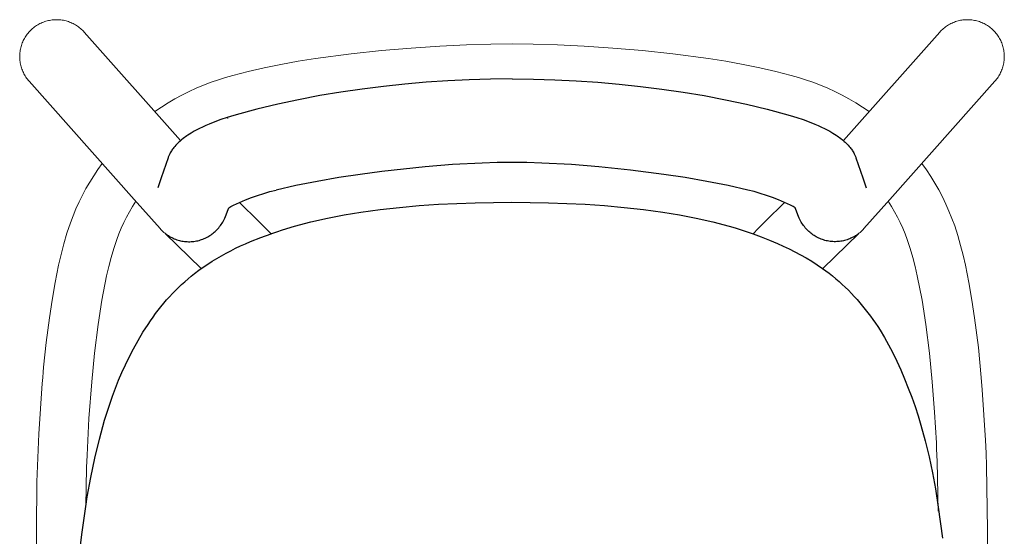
# Model space of a CAD drawing. Extents: x 27394 to 28707, y 11137 to 12679.
# Tile 7 of 7: x 27559 to 27959, y 12469 to 12679. Entities that reach past the tile are written whole.
import ezdxf

# ---------------------------------------------------------------- set-up
doc = ezdxf.new("R2010")
doc.units = 0
doc.header["$LTSCALE"] = 0.5
doc.layers.add('2D$Visibile$Curve', color=7, linetype='CONTINUOUS', lineweight=25, true_color=0x000000)
doc.layers.add('2D$Visibile$Tangenti', color=252, linetype='CONTINUOUS', lineweight=20, true_color=0x696969)

msp = doc.modelspace()

# ---------------------------------------------------------------- linework, layer by layer
at = {"layer": '2D$Visibile$Curve', "color": 0}
for p, q in [((27724.4, 12653.21), (27715.7, 12652.45)), ((27733.15, 12653.8), (27724.4, 12653.21)), ((27741.85, 12654.21), (27733.15, 12653.8)), ((27750.56, 12654.46), (27741.85, 12654.21)), ((27759.28, 12654.52), (27750.56, 12654.46)), ((27759.28, 12654.52), (27767.99, 12654.46)), ((27767.99, 12654.46), (27776.7, 12654.21)), ((27776.7, 12654.21), (27785.4, 12653.8)), ((27785.4, 12653.8), (27794.16, 12653.21)), ((27794.16, 12653.21), (27802.85, 12652.45)), ((27689.74, 12649.17), (27681.21, 12647.75)), ((27698.43, 12650.44), (27689.74, 12649.17)), ((27707.03, 12651.52), (27698.43, 12650.44)), ((27715.7, 12652.45), (27707.03, 12651.52)), ((27802.85, 12652.45), (27811.53, 12651.52)), ((27811.53, 12651.52), (27820.12, 12650.44)), ((27820.12, 12650.44), (27828.82, 12649.17)), ((27828.82, 12649.17), (27837.34, 12647.75)), ((27672.57, 12646.1), (27664.05, 12644.27)), ((27681.21, 12647.75), (27672.57, 12646.1)), ((27837.34, 12647.75), (27845.99, 12646.1)), ((27845.99, 12646.1), (27854.51, 12644.27)), ((27655.58, 12642.21), (27647.17, 12639.92)), ((27664.05, 12644.27), (27655.58, 12642.21)), ((27854.51, 12644.27), (27862.97, 12642.21)), ((27862.97, 12642.21), (27871.38, 12639.92)), ((27638.51, 12637.09), (27636.22, 12636.17)), ((27640.97, 12637.99), (27638.51, 12637.09)), ((27643.48, 12638.83), (27640.97, 12637.99)), ((27643.48, 12638.83), (27643.48, 12638.83)), ((27644.84, 12639.24), (27643.49, 12638.83)), ((27644.85, 12639.24), (27644.84, 12639.24)), ((27647.17, 12639.92), (27644.85, 12639.24)), ((27871.38, 12639.92), (27873.71, 12639.24)), ((27873.71, 12639.24), (27873.71, 12639.24)), ((27873.71, 12639.24), (27875.07, 12638.83)), ((27875.07, 12638.83), (27875.07, 12638.82)), ((27875.07, 12638.82), (27877.58, 12637.99)), ((27877.58, 12637.99), (27880.04, 12637.09)), ((27880.04, 12637.09), (27882.33, 12636.17)), ((27628.84, 12632.49), (27628.21, 12632.1)), ((27630.14, 12633.24), (27628.84, 12632.49)), ((27631.18, 12633.81), (27630.14, 12633.24)), ((27632.26, 12634.36), (27631.18, 12633.81)), ((27633.53, 12634.98), (27632.26, 12634.36)), ((27634.85, 12635.58), (27633.53, 12634.98)), ((27636.22, 12636.17), (27634.85, 12635.58)), ((27882.33, 12636.17), (27883.7, 12635.58)), ((27883.7, 12635.58), (27885.02, 12634.98)), ((27885.02, 12634.98), (27886.29, 12634.36)), ((27886.29, 12634.36), (27887.37, 12633.81)), ((27887.37, 12633.81), (27888.41, 12633.24)), ((27888.41, 12633.24), (27889.71, 12632.49)), ((27889.71, 12632.49), (27890.34, 12632.1)), ((27623.52, 12628.47), (27623.09, 12628.04)), ((27623.9, 12628.83), (27623.52, 12628.47)), ((27624.28, 12629.17), (27623.9, 12628.83)), ((27624.63, 12629.48), (27624.28, 12629.17)), ((27624.71, 12629.36), (27624.61, 12629.47)), ((27624.99, 12629.78), (27624.63, 12629.48)), ((27625.67, 12630.32), (27624.99, 12629.78)), ((27626.14, 12630.68), (27625.67, 12630.32)), ((27626.62, 12631.03), (27626.14, 12630.68)), ((27627.11, 12631.37), (27626.62, 12631.03)), ((27627.6, 12631.7), (27627.11, 12631.37)), ((27628.21, 12632.1), (27627.6, 12631.7)), ((27890.34, 12632.1), (27890.95, 12631.7)), ((27890.95, 12631.7), (27891.44, 12631.37)), ((27891.44, 12631.37), (27891.93, 12631.03)), ((27891.93, 12631.03), (27892.41, 12630.68)), ((27892.41, 12630.68), (27892.89, 12630.32)), ((27892.89, 12630.32), (27893.57, 12629.78)), ((27893.57, 12629.78), (27893.92, 12629.48)), ((27893.84, 12629.36), (27893.94, 12629.47)), ((27893.92, 12629.48), (27894.28, 12629.17)), ((27894.28, 12629.17), (27894.66, 12628.83)), ((27894.66, 12628.83), (27895.03, 12628.47)), ((27620.42, 12624.51), (27620.22, 12624.14)), ((27620.63, 12624.88), (27620.42, 12624.51)), ((27620.85, 12625.25), (27620.63, 12624.88)), ((27621.08, 12625.6), (27620.85, 12625.25)), ((27621.32, 12625.95), (27621.08, 12625.6)), ((27621.57, 12626.3), (27621.32, 12625.95)), ((27621.84, 12626.63), (27621.57, 12626.3)), ((27622.25, 12627.12), (27621.84, 12626.63)), ((27622.66, 12627.59), (27622.25, 12627.12)), ((27623.09, 12628.04), (27622.66, 12627.59)), ((27895.03, 12628.47), (27895.46, 12628.04)), ((27895.46, 12628.04), (27895.89, 12627.59)), ((27895.89, 12627.59), (27896.31, 12627.12)), ((27896.31, 12627.12), (27896.72, 12626.63)), ((27896.72, 12626.63), (27896.98, 12626.3)), ((27896.98, 12626.3), (27897.23, 12625.95)), ((27897.23, 12625.95), (27897.47, 12625.6)), ((27897.47, 12625.6), (27897.71, 12625.25)), ((27897.71, 12625.25), (27897.93, 12624.88)), ((27897.93, 12624.88), (27898.14, 12624.51)), ((27898.14, 12624.51), (27898.34, 12624.14)), ((27619.5, 12622.45), (27616.67, 12614.3)), ((27619.61, 12622.74), (27619.5, 12622.45)), ((27619.72, 12623.03), (27619.61, 12622.74)), ((27619.84, 12623.32), (27619.72, 12623.03)), ((27619.96, 12623.6), (27619.84, 12623.32)), ((27620.03, 12623.76), (27619.96, 12623.6)), ((27620.22, 12624.14), (27620.03, 12623.76)), ((27753.24, 12620.52), (27747.2, 12620.36)), ((27759.27, 12620.58), (27753.24, 12620.52)), ((27759.28, 12620.58), (27759.27, 12620.58)), ((27765.32, 12620.52), (27759.28, 12620.58)), ((27771.35, 12620.36), (27765.32, 12620.52)), ((27898.34, 12624.14), (27898.52, 12623.76)), ((27898.52, 12623.76), (27898.59, 12623.6)), ((27898.59, 12623.6), (27898.72, 12623.32)), ((27898.72, 12623.32), (27898.83, 12623.03)), ((27898.83, 12623.03), (27898.95, 12622.74)), ((27898.95, 12622.74), (27899.05, 12622.45)), ((27899.05, 12622.45), (27901.88, 12614.3)), ((27706.34, 12616.93), (27697.58, 12615.75)), ((27723.93, 12618.85), (27706.34, 12616.93)), ((27735.14, 12619.74), (27723.93, 12618.85)), ((27747.2, 12620.36), (27735.14, 12619.74)), ((27783.41, 12619.74), (27771.35, 12620.36)), ((27794.62, 12618.85), (27783.41, 12619.74)), ((27807.45, 12617.51), (27794.62, 12618.85)), ((27820.97, 12615.75), (27807.45, 12617.51)), ((27616.67, 12614.3), (27615.29, 12610.33)), ((27680.13, 12612.88), (27671.46, 12611.16)), ((27688.84, 12614.41), (27680.13, 12612.88)), ((27697.58, 12615.75), (27688.84, 12614.41)), ((27829.71, 12614.41), (27820.97, 12615.75)), ((27838.42, 12612.88), (27829.71, 12614.41)), ((27847.09, 12611.16), (27838.42, 12612.88)), ((27901.88, 12614.3), (27903.26, 12610.33)), ((27658.38, 12608), (27660.91, 12608.72)), ((27660.91, 12608.72), (27663.46, 12609.37)), ((27671.46, 12611.16), (27663.47, 12609.37)), ((27855.09, 12609.37), (27847.09, 12611.16)), ((27857.65, 12608.72), (27855.09, 12609.37)), ((27860.18, 12608), (27857.65, 12608.72)), ((27648.5, 12604.35), (27650.93, 12605.37)), ((27650.93, 12605.37), (27653.38, 12606.32)), ((27653.38, 12606.32), (27655.87, 12607.2)), ((27655.87, 12607.2), (27658.38, 12608)), ((27862.69, 12607.2), (27860.18, 12608)), ((27865.17, 12606.32), (27862.69, 12607.2)), ((27867.62, 12605.37), (27865.17, 12606.32)), ((27870.05, 12604.35), (27867.62, 12605.37)), ((27643.16, 12599.31), (27643.71, 12600.73)), ((27643.71, 12600.73), (27644.21, 12602.17)), ((27644.21, 12602.17), (27645, 12602.61)), ((27645, 12602.61), (27646.15, 12603.22)), ((27646.15, 12603.22), (27647.32, 12603.8)), ((27647.32, 12603.8), (27648.5, 12604.35)), ((27697.87, 12600.37), (27705.73, 12601.43)), ((27705.73, 12601.43), (27713.62, 12602.31)), ((27713.62, 12602.31), (27721.53, 12603.02)), ((27721.53, 12603.02), (27729.45, 12603.56)), ((27729.45, 12603.56), (27744.32, 12604.18)), ((27744.32, 12604.18), (27759.21, 12604.39)), ((27759.21, 12604.39), (27774.09, 12604.19)), ((27774.09, 12604.19), (27788.95, 12603.57)), ((27788.95, 12603.57), (27796.89, 12603.03)), ((27796.89, 12603.03), (27804.8, 12602.33)), ((27804.8, 12602.33), (27812.69, 12601.45)), ((27812.69, 12601.45), (27820.56, 12600.39)), ((27871.23, 12603.8), (27870.05, 12604.35)), ((27872.4, 12603.22), (27871.23, 12603.8)), ((27873.56, 12602.61), (27872.4, 12603.22)), ((27874.34, 12602.17), (27873.56, 12602.61)), ((27874.85, 12600.73), (27874.34, 12602.17)), ((27875.4, 12599.31), (27874.85, 12600.73)), ((27641.75, 12596.37), (27642.04, 12596.87)), ((27642.04, 12596.87), (27642.31, 12597.38)), ((27642.31, 12597.38), (27642.56, 12597.89)), ((27642.56, 12597.89), (27643.16, 12599.31)), ((27677.57, 12596.39), (27684.29, 12597.93)), ((27684.29, 12597.93), (27691.06, 12599.26)), ((27691.06, 12599.26), (27697.87, 12600.37)), ((27820.56, 12600.39), (27827.37, 12599.28)), ((27827.37, 12599.28), (27834.14, 12597.96)), ((27834.14, 12597.96), (27840.86, 12596.43)), ((27875.99, 12597.89), (27875.4, 12599.31)), ((27876.25, 12597.38), (27875.99, 12597.89)), ((27876.52, 12596.87), (27876.25, 12597.38)), ((27876.81, 12596.37), (27876.52, 12596.87)), ((27638.25, 12592.19), (27638.65, 12592.55)), ((27638.65, 12592.55), (27638.9, 12592.78)), ((27638.9, 12592.78), (27639.3, 12593.19)), ((27639.3, 12593.19), (27639.7, 12593.61)), ((27639.7, 12593.61), (27640.08, 12594.04)), ((27640.08, 12594.04), (27640.44, 12594.48)), ((27640.44, 12594.48), (27640.79, 12594.94)), ((27640.79, 12594.94), (27641.12, 12595.41)), ((27641.12, 12595.41), (27641.44, 12595.89)), ((27641.44, 12595.89), (27641.75, 12596.37)), ((27663.67, 12592.4), (27666.07, 12593.19)), ((27666.07, 12593.19), (27670.91, 12594.64)), ((27670.91, 12594.64), (27677.57, 12596.39)), ((27840.86, 12596.43), (27847.53, 12594.68)), ((27847.53, 12594.68), (27849.99, 12593.97)), ((27849.99, 12593.97), (27852.43, 12593.21)), ((27852.43, 12593.21), (27854.86, 12592.42)), ((27877.11, 12595.89), (27876.81, 12596.37)), ((27877.43, 12595.41), (27877.11, 12595.89)), ((27877.76, 12594.94), (27877.43, 12595.41)), ((27878.11, 12594.48), (27877.76, 12594.94)), ((27878.48, 12594.04), (27878.11, 12594.48)), ((27878.86, 12593.61), (27878.48, 12594.04)), ((27879.25, 12593.19), (27878.86, 12593.61)), ((27879.65, 12592.78), (27879.25, 12593.19)), ((27879.9, 12592.55), (27879.65, 12592.78)), ((27880.3, 12592.19), (27879.9, 12592.55)), ((27620.11, 12590.53), (27620.58, 12590.26)), ((27620.58, 12590.26), (27621.06, 12590.01)), ((27621.06, 12590.01), (27621.55, 12589.78)), ((27621.55, 12589.78), (27622.05, 12589.56)), ((27622.05, 12589.56), (27622.55, 12589.36)), ((27622.55, 12589.36), (27623.06, 12589.18)), ((27623.06, 12589.18), (27623.57, 12589.02)), ((27623.57, 12589.02), (27624.09, 12588.87)), ((27624.09, 12588.87), (27624.62, 12588.75)), ((27624.62, 12588.75), (27625.15, 12588.64)), ((27625.15, 12588.64), (27625.68, 12588.55)), ((27625.68, 12588.55), (27626.22, 12588.47)), ((27626.22, 12588.47), (27626.75, 12588.42)), ((27629.45, 12588.43), (27629.99, 12588.49)), ((27629.99, 12588.49), (27630.52, 12588.57)), ((27630.52, 12588.57), (27631.05, 12588.66)), ((27631.05, 12588.66), (27631.58, 12588.78)), ((27631.58, 12588.78), (27632.11, 12588.91)), ((27632.11, 12588.91), (27632.63, 12589.06)), ((27632.63, 12589.06), (27633.14, 12589.23)), ((27633.14, 12589.23), (27633.65, 12589.41)), ((27633.65, 12589.41), (27634.15, 12589.62)), ((27634.15, 12589.62), (27634.64, 12589.84)), ((27634.64, 12589.84), (27635.13, 12590.08)), ((27635.13, 12590.08), (27635.6, 12590.33)), ((27635.6, 12590.33), (27636.07, 12590.6)), ((27636.07, 12590.6), (27636.53, 12590.89)), ((27636.53, 12590.89), (27636.98, 12591.19)), ((27636.98, 12591.19), (27637.41, 12591.51)), ((27637.41, 12591.51), (27637.84, 12591.84)), ((27637.84, 12591.84), (27638.25, 12592.19)), ((27653.01, 12588.42), (27657.15, 12590.07)), ((27657.15, 12590.07), (27661.36, 12591.61)), ((27661.29, 12591.57), (27663.67, 12592.4)), ((27854.86, 12592.42), (27857.27, 12591.58)), ((27857.27, 12591.58), (27860.59, 12590.35)), ((27860.59, 12590.35), (27863.89, 12589.03)), ((27863.89, 12589.03), (27867.14, 12587.64)), ((27880.71, 12591.84), (27880.3, 12592.19)), ((27881.14, 12591.51), (27880.71, 12591.84)), ((27881.58, 12591.19), (27881.14, 12591.51)), ((27882.03, 12590.89), (27881.58, 12591.19)), ((27882.48, 12590.6), (27882.03, 12590.89)), ((27882.95, 12590.33), (27882.48, 12590.6)), ((27883.43, 12590.08), (27882.95, 12590.33)), ((27883.91, 12589.84), (27883.43, 12590.08)), ((27884.41, 12589.62), (27883.91, 12589.84)), ((27884.91, 12589.41), (27884.41, 12589.62)), ((27885.41, 12589.23), (27884.91, 12589.41)), ((27885.93, 12589.06), (27885.41, 12589.23)), ((27886.45, 12588.91), (27885.93, 12589.06)), ((27886.97, 12588.78), (27886.45, 12588.91)), ((27887.5, 12588.66), (27886.97, 12588.78)), ((27888.03, 12588.57), (27887.5, 12588.66)), ((27888.56, 12588.49), (27888.03, 12588.57)), ((27889.1, 12588.43), (27888.56, 12588.49)), ((27892.34, 12588.47), (27891.8, 12588.42)), ((27892.87, 12588.55), (27892.34, 12588.47)), ((27893.41, 12588.64), (27892.87, 12588.55)), ((27893.94, 12588.75), (27893.41, 12588.64)), ((27894.46, 12588.87), (27893.94, 12588.75)), ((27894.98, 12589.02), (27894.46, 12588.87)), ((27895.5, 12589.18), (27894.98, 12589.02)), ((27896, 12589.36), (27895.5, 12589.18)), ((27896.51, 12589.56), (27896, 12589.36)), ((27897, 12589.78), (27896.51, 12589.56)), ((27897.49, 12590.01), (27897, 12589.78)), ((27897.97, 12590.26), (27897.49, 12590.01)), ((27898.44, 12590.53), (27897.97, 12590.26)), ((27626.75, 12588.42), (27627.29, 12588.38)), ((27627.29, 12588.38), (27627.83, 12588.37)), ((27627.83, 12588.37), (27628.37, 12588.37)), ((27628.37, 12588.37), (27628.91, 12588.39)), ((27628.91, 12588.39), (27629.45, 12588.43)), ((27643.07, 12583.69), (27645.01, 12584.71)), ((27645.01, 12584.71), (27646.97, 12585.69)), ((27646.97, 12585.69), (27648.96, 12586.63)), ((27648.96, 12586.63), (27650.97, 12587.54)), ((27650.97, 12587.54), (27653.01, 12588.42)), ((27867.14, 12587.64), (27867.17, 12587.62)), ((27867.17, 12587.62), (27869.54, 12586.55)), ((27869.54, 12586.55), (27871.89, 12585.43)), ((27871.89, 12585.43), (27874.22, 12584.26)), ((27889.64, 12588.39), (27889.1, 12588.43)), ((27890.18, 12588.37), (27889.64, 12588.39)), ((27890.72, 12588.37), (27890.18, 12588.37)), ((27891.26, 12588.38), (27890.72, 12588.37)), ((27891.8, 12588.42), (27891.26, 12588.38)), ((27637.42, 12580.41), (27639.28, 12581.54)), ((27639.28, 12581.54), (27641.16, 12582.64)), ((27641.16, 12582.64), (27643.07, 12583.69)), ((27874.22, 12584.26), (27876.53, 12583.06)), ((27876.53, 12583.06), (27878.85, 12581.77)), ((27878.85, 12581.77), (27881.12, 12580.42)), ((27630.31, 12575.44), (27632.04, 12576.75)), ((27632.04, 12576.75), (27633.8, 12578.01)), ((27633.8, 12578.01), (27635.6, 12579.23)), ((27635.6, 12579.23), (27637.42, 12580.41)), ((27881.12, 12580.42), (27883.35, 12578.99)), ((27883.35, 12578.99), (27885.52, 12577.49)), ((27885.52, 12577.49), (27886.86, 12576.51)), ((27886.86, 12576.51), (27888.18, 12575.51)), ((27626.31, 12572.11), (27627.62, 12573.25)), ((27627.62, 12573.25), (27628.95, 12574.36)), ((27628.95, 12574.36), (27630.31, 12575.44)), ((27888.18, 12575.51), (27889.54, 12574.43)), ((27889.54, 12574.43), (27890.88, 12573.32)), ((27890.88, 12573.32), (27892.19, 12572.18)), ((27621.31, 12567.28), (27622.52, 12568.53)), ((27622.52, 12568.53), (27623.76, 12569.75)), ((27623.76, 12569.75), (27625.02, 12570.94)), ((27625.02, 12570.94), (27626.31, 12572.11)), ((27892.19, 12572.18), (27893.48, 12571.02)), ((27893.48, 12571.02), (27894.74, 12569.83)), ((27894.74, 12569.83), (27895.98, 12568.61)), ((27895.98, 12568.61), (27897.19, 12567.36)), ((27617.77, 12563.33), (27618.93, 12564.68)), ((27618.93, 12564.68), (27620.13, 12566.01)), ((27620.13, 12566.01), (27621.31, 12567.28)), ((27897.19, 12567.36), (27898.38, 12566.09)), ((27898.38, 12566.09), (27899.53, 12564.81)), ((27899.53, 12564.81), (27900.66, 12563.51)), ((27614.44, 12559.13), (27615.52, 12560.55)), ((27615.52, 12560.55), (27616.63, 12561.95)), ((27616.63, 12561.95), (27617.77, 12563.33)), ((27900.66, 12563.51), (27901.77, 12562.19)), ((27901.77, 12562.19), (27902.85, 12560.85)), ((27902.85, 12560.85), (27903.91, 12559.49)), ((27612.36, 12556.23), (27613.39, 12557.7)), ((27613.39, 12557.7), (27614.44, 12559.13)), ((27903.91, 12559.49), (27904.94, 12558.11)), ((27904.94, 12558.11), (27905.95, 12556.72)), ((27905.95, 12556.72), (27906.94, 12555.3)), ((27609.29, 12551.52), (27611.36, 12554.75)), ((27611.36, 12554.75), (27612.36, 12556.23)), ((27906.94, 12555.3), (27907.9, 12553.87)), ((27907.9, 12553.87), (27908.83, 12552.42)), ((27607.32, 12548.22), (27609.29, 12551.52)), ((27908.83, 12552.42), (27910.63, 12549.48)), ((27910.63, 12549.48), (27912.32, 12546.48)), ((27603.7, 12541.44), (27605.46, 12544.85)), ((27605.46, 12544.85), (27607.32, 12548.22)), ((27912.32, 12546.48), (27913.91, 12543.41)), ((27602.2, 12538.33), (27603.7, 12541.44)), ((27913.91, 12543.41), (27915.64, 12539.83)), ((27600.77, 12535.19), (27602.2, 12538.33)), ((27915.64, 12539.83), (27917.29, 12536.21)), ((27599.42, 12532.02), (27600.77, 12535.19)), ((27917.29, 12536.21), (27918.85, 12532.55)), ((27918.85, 12532.55), (27920.34, 12528.87)), ((27596.92, 12525.59), (27598.13, 12528.82)), ((27598.13, 12528.82), (27599.42, 12532.02)), ((27920.34, 12528.87), (27921.74, 12525.14)), ((27595.78, 12522.33), (27596.92, 12525.59)), ((27921.74, 12525.14), (27923.06, 12521.39)), ((27594.71, 12519.05), (27595.78, 12522.33)), ((27923.06, 12521.39), (27924.29, 12517.6)), ((27593.71, 12515.74), (27594.71, 12519.05)), ((27924.29, 12517.6), (27925.44, 12513.79)), ((27591.61, 12508.05), (27593.71, 12515.74)), ((27925.44, 12513.79), (27927.2, 12507.37)), ((27589.74, 12500.3), (27591.61, 12508.05)), ((27927.2, 12507.37), (27928.76, 12500.91)), ((27928.76, 12500.91), (27930.14, 12494.4)), ((27588.09, 12492.49), (27589.74, 12500.3)), ((27586.67, 12484.63), (27588.09, 12492.49)), ((27930.14, 12494.4), (27931.33, 12487.85)), ((27586.05, 12480.77), (27586.67, 12484.63)), ((27931.33, 12487.85), (27932.51, 12480.39)), ((27584.4, 12469.35), (27586.05, 12480.77)), ((27932.51, 12480.39), (27934.27, 12467.82)), ((27583.05, 12457.88), (27584.4, 12469.35))]:
    msp.add_line(p, q, dxfattribs=at)
at = {"layer": '2D$Visibile$Tangenti', "color": 0}
for p, q in [((27566.54, 12676.53), (27566.1, 12676.25)), ((27566.99, 12676.78), (27566.54, 12676.53)), ((27567.45, 12677.02), (27566.99, 12676.78)), ((27567.91, 12677.25), (27567.45, 12677.02)), ((27568.39, 12677.46), (27567.91, 12677.25)), ((27568.87, 12677.65), (27568.39, 12677.46)), ((27569.36, 12677.83), (27568.87, 12677.65)), ((27569.85, 12677.99), (27569.36, 12677.83)), ((27570.35, 12678.13), (27569.85, 12677.99)), ((27570.85, 12678.25), (27570.35, 12678.13)), ((27571.36, 12678.36), (27570.85, 12678.25)), ((27571.87, 12678.45), (27571.36, 12678.36)), ((27572.38, 12678.52), (27571.87, 12678.45)), ((27572.89, 12678.58), (27572.38, 12678.52)), ((27573.41, 12678.61), (27572.89, 12678.58)), ((27573.93, 12678.63), (27573.41, 12678.61)), ((27574.45, 12678.63), (27573.93, 12678.63)), ((27574.96, 12678.61), (27574.45, 12678.63)), ((27575.48, 12678.58), (27574.96, 12678.61)), ((27575.99, 12678.53), (27575.48, 12678.58)), ((27576.51, 12678.46), (27575.99, 12678.53)), ((27577.02, 12678.37), (27576.51, 12678.46)), ((27577.52, 12678.26), (27577.02, 12678.37)), ((27578.03, 12678.14), (27577.52, 12678.26)), ((27578.53, 12678), (27578.03, 12678.14)), ((27579.02, 12677.84), (27578.53, 12678)), ((27579.51, 12677.67), (27579.02, 12677.84)), ((27579.99, 12677.47), (27579.51, 12677.67)), ((27580.46, 12677.27), (27579.99, 12677.47)), ((27580.93, 12677.04), (27580.46, 12677.27)), ((27581.39, 12676.8), (27580.93, 12677.04)), ((27581.84, 12676.55), (27581.39, 12676.8)), ((27582.28, 12676.28), (27581.84, 12676.55)), ((27936.27, 12676.27), (27936.72, 12676.55)), ((27936.72, 12676.55), (27937.17, 12676.8)), ((27937.17, 12676.8), (27937.62, 12677.04)), ((27937.62, 12677.04), (27938.09, 12677.27)), ((27938.09, 12677.27), (27938.57, 12677.47)), ((27938.57, 12677.47), (27939.05, 12677.67)), ((27939.05, 12677.67), (27939.53, 12677.84)), ((27939.53, 12677.84), (27940.03, 12678)), ((27940.03, 12678), (27940.53, 12678.14)), ((27940.53, 12678.14), (27941.03, 12678.26)), ((27941.03, 12678.26), (27941.54, 12678.37)), ((27941.54, 12678.37), (27942.05, 12678.46)), ((27942.05, 12678.46), (27942.56, 12678.53)), ((27942.56, 12678.53), (27943.07, 12678.58)), ((27943.07, 12678.58), (27943.59, 12678.61)), ((27943.59, 12678.61), (27944.11, 12678.63)), ((27944.11, 12678.63), (27944.63, 12678.63)), ((27944.63, 12678.63), (27945.14, 12678.61)), ((27945.14, 12678.61), (27945.66, 12678.58)), ((27945.66, 12678.58), (27946.17, 12678.52)), ((27946.17, 12678.52), (27946.69, 12678.45)), ((27946.69, 12678.45), (27947.2, 12678.36)), ((27947.2, 12678.36), (27947.7, 12678.25)), ((27947.7, 12678.25), (27948.21, 12678.13)), ((27948.21, 12678.13), (27948.7, 12677.99)), ((27948.7, 12677.99), (27949.2, 12677.83)), ((27949.2, 12677.83), (27949.68, 12677.65)), ((27949.68, 12677.65), (27950.17, 12677.46)), ((27950.17, 12677.46), (27950.64, 12677.25)), ((27950.64, 12677.25), (27951.11, 12677.02)), ((27951.11, 12677.02), (27951.56, 12676.78)), ((27951.56, 12676.78), (27952.01, 12676.53)), ((27952.01, 12676.53), (27952.45, 12676.25)), ((27562.31, 12672.77), (27562, 12672.35)), ((27562.63, 12673.17), (27562.31, 12672.77)), ((27562.97, 12673.57), (27562.63, 12673.17)), ((27563.31, 12673.95), (27562.97, 12673.57)), ((27563.68, 12674.32), (27563.31, 12673.95)), ((27564.05, 12674.67), (27563.68, 12674.32)), ((27564.44, 12675.02), (27564.05, 12674.67)), ((27564.84, 12675.35), (27564.44, 12675.02)), ((27565.25, 12675.67), (27564.84, 12675.35)), ((27565.67, 12675.97), (27565.25, 12675.67)), ((27566.1, 12676.25), (27565.67, 12675.97)), ((27582.71, 12675.99), (27582.28, 12676.28)), ((27583.13, 12675.69), (27582.71, 12675.99)), ((27583.54, 12675.37), (27583.13, 12675.69)), ((27583.94, 12675.04), (27583.54, 12675.37)), ((27584.33, 12674.7), (27583.94, 12675.04)), ((27584.71, 12674.34), (27584.33, 12674.7)), ((27585.07, 12673.98), (27584.71, 12674.34)), ((27585.42, 12673.59), (27585.07, 12673.98)), ((27624.61, 12629.47), (27585.42, 12673.59)), ((27893.94, 12629.47), (27933.13, 12673.59)), ((27933.13, 12673.59), (27933.48, 12673.98)), ((27933.48, 12673.98), (27933.85, 12674.34)), ((27933.85, 12674.34), (27934.22, 12674.7)), ((27934.22, 12674.7), (27934.61, 12675.04)), ((27934.61, 12675.04), (27935.01, 12675.37)), ((27935.01, 12675.37), (27935.42, 12675.69)), ((27935.42, 12675.69), (27935.84, 12675.99)), ((27935.84, 12675.99), (27936.27, 12676.27)), ((27952.45, 12676.25), (27952.88, 12675.97)), ((27952.88, 12675.97), (27953.31, 12675.66)), ((27953.31, 12675.66), (27953.71, 12675.35)), ((27953.71, 12675.35), (27954.11, 12675.02)), ((27954.11, 12675.02), (27954.5, 12674.67)), ((27954.5, 12674.67), (27954.88, 12674.32)), ((27954.88, 12674.32), (27955.24, 12673.95)), ((27955.24, 12673.95), (27955.59, 12673.57)), ((27955.59, 12673.57), (27955.92, 12673.17)), ((27955.92, 12673.17), (27956.25, 12672.77)), ((27956.25, 12672.77), (27956.55, 12672.35)), ((27560.08, 12668.69), (27559.92, 12668.2)), ((27560.27, 12669.18), (27560.08, 12668.69)), ((27560.47, 12669.65), (27560.27, 12669.18)), ((27560.68, 12670.12), (27560.47, 12669.65)), ((27560.91, 12670.59), (27560.68, 12670.12)), ((27561.16, 12671.04), (27560.91, 12670.59)), ((27561.43, 12671.49), (27561.16, 12671.04)), ((27561.71, 12671.92), (27561.43, 12671.49)), ((27562, 12672.35), (27561.71, 12671.92)), ((27740.74, 12668.37), (27750.62, 12668.67)), ((27750.62, 12668.67), (27759.28, 12668.76)), ((27759.28, 12668.76), (27767.94, 12668.67)), ((27767.94, 12668.67), (27777.82, 12668.37)), ((27956.55, 12672.35), (27956.85, 12671.92)), ((27956.85, 12671.92), (27957.13, 12671.49)), ((27957.13, 12671.49), (27957.39, 12671.04)), ((27957.39, 12671.04), (27957.64, 12670.59)), ((27957.64, 12670.59), (27957.87, 12670.12)), ((27957.87, 12670.12), (27958.09, 12669.65)), ((27958.09, 12669.65), (27958.29, 12669.18)), ((27958.29, 12669.18), (27958.47, 12668.69)), ((27958.47, 12668.69), (27958.64, 12668.2)), ((27559.24, 12664.65), (27559.21, 12664.13)), ((27559.28, 12665.16), (27559.24, 12664.65)), ((27559.35, 12665.68), (27559.28, 12665.16)), ((27559.43, 12666.19), (27559.35, 12665.68)), ((27559.52, 12666.7), (27559.43, 12666.19)), ((27559.64, 12667.2), (27559.52, 12666.7)), ((27559.77, 12667.7), (27559.64, 12667.2)), ((27559.92, 12668.2), (27559.77, 12667.7)), ((27679.45, 12662.85), (27693.94, 12664.77)), ((27693.94, 12664.77), (27706.24, 12666.08)), ((27706.24, 12666.08), (27718.31, 12667.1)), ((27718.31, 12667.1), (27729.89, 12667.86)), ((27729.89, 12667.86), (27740.74, 12668.37)), ((27777.82, 12668.37), (27788.67, 12667.86)), ((27788.67, 12667.86), (27800.25, 12667.1)), ((27800.25, 12667.1), (27812.31, 12666.08)), ((27812.31, 12666.08), (27824.62, 12664.77)), ((27824.62, 12664.77), (27839.1, 12662.85)), ((27958.64, 12668.2), (27958.78, 12667.7)), ((27958.78, 12667.7), (27958.92, 12667.2)), ((27958.92, 12667.2), (27959.03, 12666.7)), ((27959.03, 12666.7), (27959.13, 12666.19)), ((27959.13, 12666.19), (27959.21, 12665.68)), ((27959.21, 12665.68), (27959.27, 12665.16)), ((27959.27, 12665.16), (27959.31, 12664.65)), ((27959.31, 12664.65), (27959.34, 12664.13)), ((27559.21, 12664.13), (27559.21, 12663.61)), ((27559.21, 12663.61), (27559.22, 12663.1)), ((27559.22, 12663.1), (27559.24, 12662.58)), ((27559.24, 12662.58), (27559.29, 12662.06)), ((27559.29, 12662.06), (27559.35, 12661.55)), ((27559.35, 12661.55), (27559.43, 12661.04)), ((27559.43, 12661.04), (27559.53, 12660.53)), ((27559.53, 12660.53), (27559.65, 12660.02)), ((27665.37, 12660.47), (27672.34, 12661.72)), ((27672.34, 12661.72), (27679.45, 12662.85)), ((27839.1, 12662.85), (27846.21, 12661.72)), ((27846.21, 12661.72), (27853.18, 12660.47)), ((27959.02, 12660.53), (27958.91, 12660.02)), ((27959.12, 12661.04), (27959.02, 12660.53)), ((27959.2, 12661.55), (27959.12, 12661.04)), ((27959.27, 12662.06), (27959.2, 12661.55)), ((27959.31, 12662.58), (27959.27, 12662.06)), ((27959.34, 12663.1), (27959.31, 12662.58)), ((27959.34, 12664.13), (27959.35, 12663.61)), ((27959.35, 12663.61), (27959.34, 12663.1)), ((27559.65, 12660.02), (27559.78, 12659.52)), ((27559.78, 12659.52), (27559.93, 12659.03)), ((27559.93, 12659.03), (27560.1, 12658.54)), ((27560.1, 12658.54), (27560.28, 12658.05)), ((27560.28, 12658.05), (27560.48, 12657.58)), ((27560.48, 12657.58), (27560.7, 12657.11)), ((27560.7, 12657.11), (27560.93, 12656.65)), ((27560.93, 12656.65), (27561.18, 12656.19)), ((27645.88, 12655.97), (27652.1, 12657.6)), ((27652.1, 12657.6), (27658.61, 12659.1)), ((27658.61, 12659.1), (27665.37, 12660.47)), ((27853.18, 12660.47), (27859.94, 12659.1)), ((27859.94, 12659.1), (27866.46, 12657.6)), ((27866.46, 12657.6), (27872.67, 12655.97)), ((27957.62, 12656.65), (27957.37, 12656.19)), ((27957.85, 12657.11), (27957.62, 12656.65)), ((27958.07, 12657.58), (27957.85, 12657.11)), ((27958.27, 12658.05), (27958.07, 12657.58)), ((27958.46, 12658.54), (27958.27, 12658.05)), ((27958.62, 12659.03), (27958.46, 12658.54)), ((27958.77, 12659.52), (27958.62, 12659.03)), ((27958.91, 12660.02), (27958.77, 12659.52)), ((27561.18, 12656.19), (27561.45, 12655.75)), ((27561.45, 12655.75), (27561.73, 12655.31)), ((27561.73, 12655.31), (27562.02, 12654.88)), ((27562.02, 12654.88), (27562.33, 12654.47)), ((27562.33, 12654.47), (27562.65, 12654.07)), ((27562.65, 12654.07), (27562.99, 12653.67)), ((27562.99, 12653.67), (27605.7, 12605.59)), ((27633.95, 12652.02), (27636.97, 12653.17)), ((27636.97, 12653.17), (27640.02, 12654.21)), ((27640.02, 12654.21), (27642.9, 12655.11)), ((27642.9, 12655.11), (27645.88, 12655.97)), ((27872.67, 12655.97), (27875.65, 12655.11)), ((27875.65, 12655.11), (27878.53, 12654.21)), ((27878.53, 12654.21), (27881.59, 12653.17)), ((27881.59, 12653.17), (27884.61, 12652.02)), ((27955.56, 12653.67), (27912.85, 12605.59)), ((27955.9, 12654.06), (27955.56, 12653.67)), ((27956.22, 12654.47), (27955.9, 12654.06)), ((27956.53, 12654.88), (27956.22, 12654.47)), ((27956.83, 12655.31), (27956.53, 12654.88)), ((27957.11, 12655.75), (27956.83, 12655.31)), ((27957.37, 12656.19), (27957.11, 12655.75)), ((27625.16, 12647.98), (27628.04, 12649.43)), ((27628.04, 12649.43), (27630.97, 12650.78)), ((27630.97, 12650.78), (27633.95, 12652.02)), ((27884.61, 12652.02), (27887.58, 12650.78)), ((27887.58, 12650.78), (27890.51, 12649.43)), ((27890.51, 12649.43), (27893.4, 12647.98)), ((27616.82, 12643.07), (27619.54, 12644.8)), ((27619.54, 12644.8), (27622.32, 12646.44)), ((27622.32, 12646.44), (27625.16, 12647.98)), ((27893.4, 12647.98), (27896.23, 12646.44)), ((27896.23, 12646.44), (27899.01, 12644.8)), ((27899.01, 12644.8), (27901.73, 12643.07)), ((27614.16, 12641.24), (27616.82, 12643.07)), ((27901.73, 12643.07), (27904.4, 12641.24)), ((27643.49, 12638.83), (27643.48, 12638.83)), ((27643.49, 12638.83), (27643.49, 12638.83)), ((27643.49, 12638.83), (27643.49, 12638.83)), ((27643.49, 12638.83), (27643.49, 12638.83)), ((27643.49, 12638.83), (27643.49, 12638.83)), ((27643.5, 12638.83), (27643.49, 12638.83)), ((27643.5, 12638.83), (27643.5, 12638.83)), ((27643.5, 12638.83), (27643.5, 12638.83)), ((27643.5, 12638.83), (27643.5, 12638.83)), ((27643.5, 12638.83), (27643.5, 12638.83)), ((27643.51, 12638.83), (27643.5, 12638.83)), ((27643.51, 12638.83), (27643.51, 12638.83)), ((27643.51, 12638.83), (27643.51, 12638.83)), ((27643.51, 12638.83), (27643.51, 12638.83)), ((27643.52, 12638.83), (27643.51, 12638.83)), ((27643.52, 12638.83), (27643.52, 12638.83)), ((27643.52, 12638.82), (27643.52, 12638.83)), ((27643.52, 12638.82), (27643.52, 12638.82)), ((27643.53, 12638.82), (27643.52, 12638.82)), ((27643.53, 12638.82), (27643.53, 12638.82)), ((27643.53, 12638.82), (27643.53, 12638.82)), ((27643.53, 12638.82), (27643.53, 12638.82)), ((27643.54, 12638.82), (27643.53, 12638.82)), ((27643.54, 12638.82), (27643.54, 12638.82)), ((27643.54, 12638.82), (27643.54, 12638.82)), ((27643.54, 12638.81), (27643.54, 12638.82)), ((27643.55, 12638.81), (27643.54, 12638.81)), ((27643.55, 12638.81), (27643.55, 12638.81)), ((27643.55, 12638.81), (27643.55, 12638.81)), ((27643.56, 12638.8), (27643.55, 12638.81)), ((27643.57, 12638.8), (27643.56, 12638.8)), ((27643.57, 12638.8), (27643.57, 12638.8)), ((27643.58, 12638.79), (27643.57, 12638.8)), ((27643.58, 12638.79), (27643.58, 12638.79)), ((27643.59, 12638.78), (27643.58, 12638.79)), ((27643.6, 12638.78), (27643.59, 12638.78)), ((27643.6, 12638.77), (27643.6, 12638.78)), ((27643.61, 12638.76), (27643.6, 12638.77)), ((27643.62, 12638.75), (27643.61, 12638.76)), ((27643.63, 12638.73), (27643.62, 12638.75)), ((27643.65, 12638.72), (27643.63, 12638.73)), ((27643.66, 12638.7), (27643.65, 12638.72)), ((27643.68, 12638.68), (27643.66, 12638.7)), ((27643.69, 12638.66), (27643.68, 12638.68)), ((27643.72, 12638.62), (27643.69, 12638.66)), ((27643.75, 12638.57), (27643.72, 12638.62)), ((27643.79, 12638.52), (27643.75, 12638.57)), ((27875.07, 12638.83), (27875.07, 12638.83)), ((27589.27, 12615.17), (27590.96, 12617.71)), ((27590.96, 12617.71), (27592.73, 12620.19)), ((27925.83, 12620.19), (27927.67, 12617.58)), ((27927.67, 12617.58), (27929.44, 12614.91)), ((27586.14, 12609.94), (27587.66, 12612.58)), ((27587.66, 12612.58), (27589.27, 12615.17)), ((27929.44, 12614.91), (27931.11, 12612.18)), ((27584.7, 12607.25), (27586.14, 12609.94)), ((27931.11, 12612.18), (27932.69, 12609.39)), ((27932.69, 12609.39), (27934.18, 12606.56)), ((27582.08, 12601.74), (27583.35, 12604.52)), ((27583.35, 12604.52), (27584.7, 12607.25)), ((27606.39, 12604.82), (27605.06, 12602.71)), ((27605.7, 12605.59), (27616.24, 12593.73)), ((27912.85, 12605.59), (27902.32, 12593.72)), ((27913.49, 12602.71), (27912.17, 12604.81)), ((27934.18, 12606.56), (27935.57, 12603.68)), ((27580.91, 12598.93), (27582.08, 12601.74)), ((27603.81, 12600.57), (27602.63, 12598.38)), ((27605.06, 12602.71), (27603.81, 12600.57)), ((27649.93, 12602.99), (27648.56, 12604.37)), ((27654.91, 12598.03), (27649.93, 12602.99)), ((27863.67, 12598.03), (27868.65, 12602.99)), ((27868.65, 12602.99), (27870.02, 12604.37)), ((27914.74, 12600.57), (27913.49, 12602.71)), ((27915.93, 12598.38), (27914.74, 12600.57)), ((27935.57, 12603.68), (27936.87, 12600.75)), ((27936.87, 12600.75), (27938.08, 12597.78)), ((27579.83, 12596.08), (27580.91, 12598.93)), ((27602.63, 12598.38), (27601.52, 12596.16)), ((27658, 12594.97), (27654.91, 12598.03)), ((27860.58, 12594.97), (27863.67, 12598.03)), ((27917.04, 12596.16), (27915.93, 12598.38)), ((27938.08, 12597.78), (27939.18, 12594.78)), ((27578.41, 12591.82), (27579.83, 12596.08)), ((27600.48, 12593.9), (27599.52, 12591.61)), ((27601.52, 12596.16), (27600.48, 12593.9)), ((27616.24, 12593.73), (27616.62, 12593.31)), ((27616.62, 12593.31), (27617.01, 12592.91)), ((27617.01, 12592.91), (27617.42, 12592.53)), ((27617.42, 12592.53), (27617.84, 12592.15)), ((27659.26, 12593.73), (27658, 12594.97)), ((27661.36, 12591.61), (27659.26, 12593.73)), ((27857.22, 12591.61), (27859.32, 12593.73)), ((27859.32, 12593.73), (27860.58, 12594.97)), ((27901.14, 12592.53), (27900.72, 12592.15)), ((27901.54, 12592.91), (27901.14, 12592.53)), ((27901.94, 12593.31), (27901.54, 12592.91)), ((27902.32, 12593.72), (27901.94, 12593.31)), ((27918.07, 12593.9), (27917.04, 12596.16)), ((27919.03, 12591.61), (27918.07, 12593.9)), ((27939.18, 12594.78), (27940.45, 12590.84)), ((27577.14, 12587.52), (27578.41, 12591.82)), ((27598.64, 12589.28), (27597.43, 12585.65)), ((27599.52, 12591.61), (27598.64, 12589.28)), ((27617.84, 12592.15), (27618.27, 12591.8)), ((27618.27, 12591.8), (27618.71, 12591.46)), ((27618.37, 12591.72), (27632.97, 12577.44)), ((27618.71, 12591.46), (27619.17, 12591.13)), ((27619.17, 12591.13), (27619.64, 12590.82)), ((27619.64, 12590.82), (27620.11, 12590.53)), ((27900.19, 12591.72), (27885.59, 12577.44)), ((27898.92, 12590.82), (27898.44, 12590.53)), ((27899.38, 12591.13), (27898.92, 12590.82)), ((27899.84, 12591.46), (27899.38, 12591.13)), ((27900.28, 12591.8), (27899.84, 12591.46)), ((27900.72, 12592.15), (27900.28, 12591.8)), ((27919.91, 12589.28), (27919.03, 12591.61)), ((27921.13, 12585.65), (27919.91, 12589.28)), ((27940.45, 12590.84), (27941.59, 12586.86)), ((27576.01, 12583.18), (27577.14, 12587.52)), ((27597.43, 12585.65), (27596.34, 12581.98)), ((27922.21, 12581.98), (27921.13, 12585.65)), ((27941.59, 12586.86), (27942.62, 12582.85)), ((27575.02, 12578.81), (27576.01, 12583.18)), ((27596.34, 12581.98), (27595.38, 12578.27)), ((27923.17, 12578.27), (27922.21, 12581.98)), ((27942.62, 12582.85), (27943.54, 12578.81)), ((27573.59, 12571.72), (27575.02, 12578.81)), ((27595.38, 12578.27), (27594.55, 12574.53)), ((27924, 12574.53), (27923.17, 12578.27)), ((27943.54, 12578.81), (27944.96, 12571.72)), ((27594.55, 12574.53), (27592.65, 12564.63)), ((27925.91, 12564.63), (27924, 12574.53)), ((27572.35, 12564.6), (27573.59, 12571.72)), ((27944.96, 12571.72), (27946.21, 12564.6)), ((27571.27, 12557.45), (27572.35, 12564.6)), ((27592.65, 12564.63), (27591.08, 12554.68)), ((27927.47, 12554.68), (27925.91, 12564.63)), ((27946.21, 12564.6), (27947.28, 12557.45)), ((27569.99, 12547.42), (27571.27, 12557.45)), ((27947.28, 12557.45), (27948.8, 12545.33)), ((27591.08, 12554.68), (27589.62, 12543.07)), ((27928.93, 12543.07), (27927.47, 12554.68)), ((27568.94, 12537.37), (27569.99, 12547.42)), ((27948.8, 12545.33), (27950, 12533.17)), ((27589.62, 12543.07), (27588.48, 12531.43)), ((27930.07, 12531.43), (27928.93, 12543.07)), ((27568.74, 12535.28), (27568.94, 12537.37)), ((27568.34, 12530.67), (27568.55, 12533.17)), ((27568.55, 12533.17), (27568.74, 12535.28)), ((27950, 12533.17), (27950.41, 12528.16)), ((27566.98, 12510.21), (27568.34, 12530.67)), ((27588.48, 12531.43), (27587.37, 12516.52)), ((27931.02, 12519.05), (27930.07, 12531.43)), ((27950.41, 12528.16), (27951.71, 12507.61)), ((27587.37, 12516.52), (27586.6, 12501.59)), ((27931.73, 12506.65), (27931.02, 12519.05)), ((27566.23, 12490.67), (27566.98, 12510.21)), ((27931.84, 12504.12), (27931.73, 12506.65)), ((27951.71, 12507.61), (27951.94, 12502.4)), ((27586.6, 12501.59), (27586.41, 12496.52)), ((27931.95, 12501.59), (27931.84, 12504.12)), ((27932.05, 12499.06), (27931.95, 12501.59)), ((27951.94, 12502.4), (27952.13, 12497.18)), ((27586.41, 12496.52), (27586.05, 12480.77)), ((27932.53, 12478.74), (27932.05, 12499.06)), ((27952.13, 12497.18), (27952.57, 12471.12)), ((27565.99, 12471.12), (27566.23, 12490.67)), ((27566.42, 12445.06), (27565.99, 12471.12)), ((27952.57, 12471.12), (27952.26, 12449.01))]:
    msp.add_line(p, q, dxfattribs=at)

doc.saveas('drawing.dxf')
